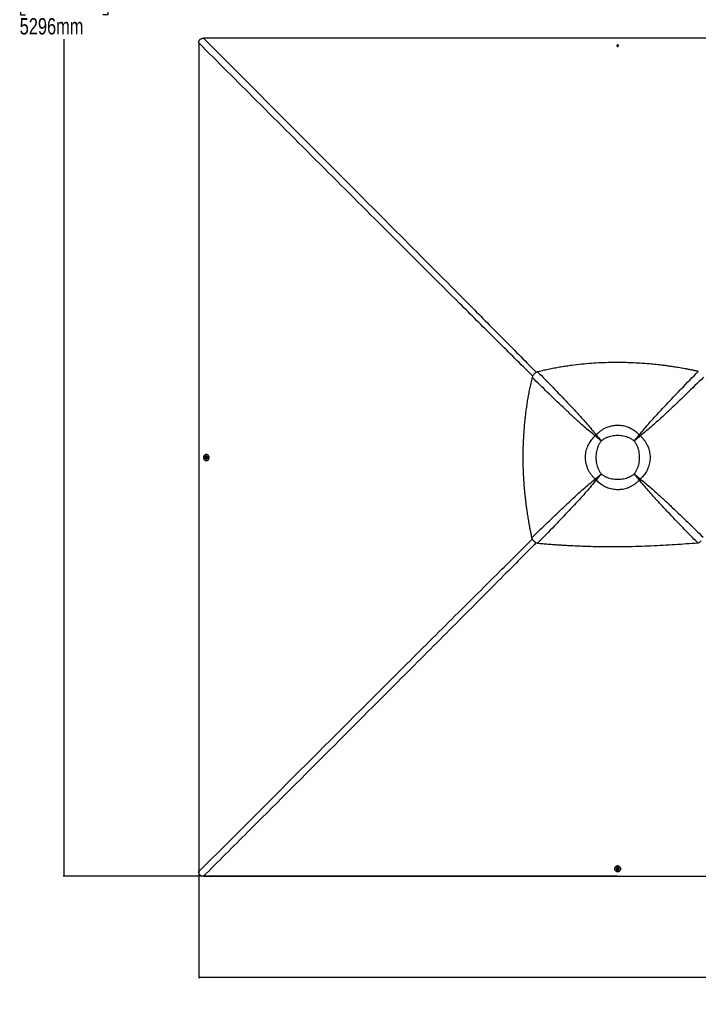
# Model space of a CAD drawing. Header units: millimetres. Extents: x 20 to 22981, y 40 to 19992.
# Tile 63 of 158: x 386 to 4544, y 8615 to 14651. Entities that reach past the tile are written whole.
import ezdxf

# ---------------------------------------------------------------- set-up
doc = ezdxf.new("R2010")
doc.units = ezdxf.units.MM
doc.header["$LTSCALE"] = 2
doc.layers.add('COMPONENT_GEOMETRY', color=7, linetype='Continuous')
doc.styles.add('SLDTEXTSTYLE0', font='TXT', dxfattribs={"width": 0.75})
doc.dimstyles.new('SLDDIMSTYLE0', dxfattribs={"dimtxt": 100, "dimasz": 6.604, "dimexe": 0, "dimexo": 0.0625, "dimgap": 25, "dimtad": 0, "dimtih": 1, "dimtoh": 1, "dimdec": 0, "dimrnd": 1e-09, "dimzin": 12, "dimdsep": 46, "dimtxsty": 'SLDTEXTSTYLE0', "dimsah": 1, "dimcen": 0.09, "dimadec": 0, "dimazin": 3, "dimtfac": 1, "dimtdec": 0, "dimtofl": 0, "dimtmove": 0, "dimatfit": 3, "dimfxl": 1, "dimfrac": 2, "dimtolj": 1, "dimtzin": 12, "dimarcsym": 0})

# ---------------------------------------------------------------- blocks, each defined once
blk = doc.blocks.new('_D_1')
at = {"layer": 'COMPONENT_GEOMETRY', "color": 7}
for p, q in [((4049.4, 19991.6), (652.3, 19991.6)), ((658.7, 19991.6), (658.7, 14860)), ((421.7, 14839.7), (391.2, 14839.7)), ((391.2, 14839.7), (391.2, 14680.9)), ((895.7, 14839.7), (926.2, 14839.7)), ((926.2, 14839.7), (926.2, 14680.9)), ((391.2, 14680.9), (421.7, 14680.9)), ((926.2, 14680.9), (895.7, 14680.9)), ((658.7, 9399.7), (658.7, 14531.3)), ((4049.4, 9399.7), (652.3, 9399.7))]:
    blk.add_line(p, q, dxfattribs=at)
for points in [[(658.7, 19991.6), (657.7, 19985), (659.7, 19985)], [(658.7, 9399.7), (659.7, 9406.3), (657.7, 9406.3)]]:
    blk.add_solid(points, dxfattribs=at)
at = {"layer": 'COMPONENT_GEOMETRY', "color": 7, "char_height": 100, "attachment_point": 1, "style": 'SLDTEXTSTYLE0'}
for s, insert in [('17\'4.50"', (421.7, 14809.8)), ('5296mm', (385.9, 14660.2))]:
    blk.add_mtext(s, dxfattribs=dict(at, insert=insert))
blk = doc.blocks.new('_D_2')
at = {"layer": 'COMPONENT_GEOMETRY', "color": 7}
for p, q in [((1483.4, 11965.7), (1483.4, 8775.3)), ((12075.2, 11965.7), (12075.2, 8775.3)), ((6542.3, 8925.7), (6511.8, 8925.7)), ((6511.8, 8925.7), (6511.8, 8767)), ((7016.3, 8925.7), (7046.8, 8925.7)), ((7046.8, 8925.7), (7046.8, 8767)), ((1483.4, 8781.7), (6459.3, 8781.7)), ((6511.8, 8767), (6542.3, 8767)), ((7046.8, 8767), (7016.3, 8767)), ((12075.2, 8781.7), (7099.3, 8781.7))]:
    blk.add_line(p, q, dxfattribs=at)
for points in [[(1483.4, 8781.7), (1490, 8780.7), (1490, 8782.7)], [(12075.2, 8781.7), (12068.6, 8782.7), (12068.6, 8780.7)]]:
    blk.add_solid(points, dxfattribs=at)
at = {"layer": 'COMPONENT_GEOMETRY', "color": 7, "char_height": 100, "attachment_point": 1, "style": 'SLDTEXTSTYLE0'}
for s, insert in [('17\'4.50"', (6542.3, 8895.9)), ('5296mm', (6506.5, 8746.3))]:
    blk.add_mtext(s, dxfattribs=dict(at, insert=insert))

msp = doc.modelspace()

# ---------------------------------------------------------------- linework, layer by layer
at = {"color": 7, "linetype": 'Continuous', "lineweight": 25}
for p, q in [((4046.72, 14491.04), (4048.69, 14493.54)), ((4048.2, 14488.29), (4046.72, 14491.04)), ((4047.2, 14490.16), (4047.7, 14490.79)), ((4047.7, 14490.79), (4048.69, 14492.04)), ((4051.66, 14488.05), (4048.2, 14488.29)), ((4048.69, 14493.54), (4052.14, 14493.29)), ((4048.69, 14492.04), (4048.69, 14493.54)), ((4048.69, 14492.04), (4050.41, 14491.92)), ((4050.41, 14491.92), (4052.14, 14491.8)), ((4053.63, 14490.55), (4051.66, 14488.05)), ((4052.14, 14493.29), (4053.63, 14490.55)), ((4052.14, 14491.8), (4052.14, 14493.29)), ((4052.14, 14491.8), (4052.88, 14490.42)), ((4052.88, 14490.42), (4053.14, 14489.93)), ((3539.12, 12479.16), (3539.23, 12479.27)), ((3914.16, 12098.91), (3913.02, 12099.82)), ((3919.15, 12103.89), (3918.24, 12105.03)), ((3922.13, 12092.53), (3922.13, 12092.53)), ((3925.53, 12095.93), (3925.53, 12095.93)), ((4182.54, 12103.88), (4183.45, 12105.01)), ((4187.52, 12098.9), (4188.66, 12099.81)), ((3949.56, 12068.49), (3949.56, 12068.49)), ((4152.14, 12068.49), (4152.14, 12068.49)), ((1523.16, 11965.05), (1523.41, 11968.5)), ((1525.66, 11963.08), (1523.16, 11965.05)), ((1524.65, 11965.04), (1523.16, 11965.05)), ((1523.41, 11968.5), (1526.16, 11969.98)), ((1524.9, 11968.5), (1523.41, 11968.5)), ((1524.65, 11965.04), (1524.77, 11966.77)), ((1525.9, 11964.06), (1524.65, 11965.04)), ((1524.77, 11966.77), (1524.9, 11968.5)), ((1524.9, 11968.5), (1526.27, 11969.24)), ((1528.41, 11964.56), (1525.66, 11963.08)), ((1526.54, 11963.55), (1525.9, 11964.06)), ((1526.16, 11969.98), (1528.66, 11968.01)), ((1526.27, 11969.24), (1526.77, 11969.5)), ((1528.15, 11957.02), (1528.51, 11957.02)), ((1528.56, 11976.02), (1528.2, 11976.02)), ((1528.66, 11968.01), (1528.41, 11964.56)), ((1530.25, 11985.32), (1528.58, 11985.32)), ((1528.49, 11947.72), (1530.16, 11947.72)), ((3914.15, 11835.49), (3913.01, 11834.58)), ((3919.14, 11830.5), (3918.23, 11829.36)), ((3949.56, 11865.92), (3949.56, 11865.92)), ((4152.14, 11865.92), (4152.14, 11865.92)), ((4176.18, 11838.48), (4176.18, 11838.48)), ((4179.58, 11841.88), (4179.58, 11841.88)), ((4182.56, 11830.51), (4183.47, 11829.38)), ((4187.54, 11835.5), (4188.68, 11834.59)), ((4031.37, 9446.51), (4031.37, 9444.84)), ((4040.67, 9444.86), (4040.67, 9444.5)), ((4046.73, 9442.51), (4048.7, 9445.01)), ((4048.21, 9439.76), (4046.73, 9442.51)), ((4047.46, 9442.62), (4047.2, 9443.11)), ((4048.2, 9441.25), (4047.46, 9442.62)), ((4048.2, 9441.25), (4048.21, 9439.76)), ((4049.93, 9441.12), (4048.2, 9441.25)), ((4051.66, 9439.51), (4048.21, 9439.76)), ((4048.7, 9445.01), (4052.15, 9444.76)), ((4051.65, 9441), (4049.93, 9441.12)), ((4052.64, 9442.25), (4051.65, 9441)), ((4051.65, 9441), (4051.66, 9439.51)), ((4053.63, 9442.01), (4051.66, 9439.51)), ((4052.15, 9444.76), (4053.63, 9442.01)), ((4053.15, 9442.9), (4052.64, 9442.25)), ((4059.67, 9444.55), (4059.67, 9444.91)), ((4068.97, 9444.93), (4068.97, 9446.61))]:
    msp.add_line(p, q, dxfattribs=at)
at = {"color": 8, "linetype": 'Continuous', "lineweight": 25}
for p, q in [((3922.13, 12092.53), (3914.43, 12099.18)), ((3918.9, 12103.64), (3925.53, 12095.93)), ((4176.17, 12095.92), (4182.82, 12103.6)), ((4187.23, 12099.19), (4179.57, 12092.52)), ((3914.43, 11835.21), (3922.12, 11841.87)), ((3925.52, 11838.47), (3918.86, 11830.78)), ((4182.83, 11830.79), (4176.18, 11838.48)), ((4179.58, 11841.88), (4187.25, 11835.21))]:
    msp.add_line(p, q, dxfattribs=at)
at = {"color": 7, "linetype": 'Continuous', "lineweight": 25, "flags": 128}
for points in [[(1483.27, 14508.17), (1483.3, 13878.82), (1483.33, 13249.46), (1483.35, 12608.87), (1483.35, 11968.27)], [(4051.92, 14536.84), (3411.32, 14536.84), (2770.72, 14536.86), (2141.36, 14536.89), (1512, 14536.92)], [(4050.56, 14494.95), (4048.72, 14494.76), (4047.1, 14493.97), (4045.95, 14492.7), (4045.44, 14491.13), (4045.65, 14489.52), (4046.55, 14488.1), (4048.01, 14487.09), (4049.79, 14486.64), (4051.63, 14486.83), (4053.25, 14487.62), (4054.4, 14488.89), (4054.91, 14490.45), (4054.69, 14492.07), (4053.79, 14493.49), (4052.34, 14494.5), (4050.56, 14494.95)], [(6535.83, 14536.92), (5962.48, 14536.89), (5333.11, 14536.86), (4692.52, 14536.84), (4051.92, 14536.84)], [(4053.1, 14489.87), (4053.02, 14490.1), (4052.88, 14490.42)], [(1483.35, 11968.27), (1483.35, 11327.67), (1483.33, 10687.07), (1483.3, 10057.72), (1483.27, 9428.37)], [(1524.63, 11984.79), (1521.57, 11983.57), (1518.79, 11981.69), (1516.37, 11979.23), (1514.43, 11976.29), (1513.02, 11972.96), (1512.21, 11969.4), (1512.03, 11965.72), (1512.49, 11962.07), (1513.56, 11958.59), (1515.2, 11955.42), (1517.36, 11952.67), (1519.95, 11950.46), (1522.87, 11948.86), (1526, 11947.94), (1529.24, 11947.74), (1532.44, 11948.26), (1535.5, 11949.48), (1538.29, 11951.35), (1540.7, 11953.81), (1542.65, 11956.76), (1544.05, 11960.08), (1544.86, 11963.65), (1545.04, 11967.33), (1544.59, 11970.98), (1543.52, 11974.46), (1541.87, 11977.63), (1539.71, 11980.38), (1537.12, 11982.59), (1534.21, 11984.19), (1531.07, 11985.1), (1527.84, 11985.31), (1524.63, 11984.79)], [(1520.45, 11962.91), (1520.71, 11962.26), (1522, 11960.13), (1523.74, 11958.47), (1525.81, 11957.41), (1528.06, 11957.02), (1530.32, 11957.34), (1532.41, 11958.35), (1534.2, 11959.95), (1535.53, 11962.05), (1536.32, 11964.47), (1536.51, 11967.05), (1536.07, 11969.59), (1535.06, 11971.9), (1533.53, 11973.82), (1531.6, 11975.19), (1529.42, 11975.92), (1527.15, 11975.95), (1524.95, 11975.28), (1522.99, 11973.97), (1521.42, 11972.1), (1520.47, 11970.18)], [(1521.75, 11966.91), (1521.94, 11965.07), (1522.73, 11963.45), (1524, 11962.3), (1525.57, 11961.8), (1527.19, 11962.01), (1528.61, 11962.91), (1529.62, 11964.36), (1530.07, 11966.15), (1529.88, 11967.99), (1529.09, 11969.61), (1527.82, 11970.76), (1526.25, 11971.26), (1524.63, 11971.05), (1523.21, 11970.15), (1522.2, 11968.7), (1521.75, 11966.91)], [(1526.83, 11969.45), (1526.59, 11969.38), (1526.27, 11969.24)], [(1528.51, 11957.02), (1530.68, 11957.34), (1532.78, 11958.34), (1534.56, 11959.95), (1535.9, 11962.05), (1536.68, 11964.47), (1536.87, 11967.05), (1536.44, 11969.59), (1535.42, 11971.9), (1533.89, 11973.82), (1531.96, 11975.19), (1529.78, 11975.92), (1528.56, 11976.02)], [(1530.16, 11947.72), (1530.91, 11947.74), (1534.11, 11948.26), (1537.17, 11949.48), (1539.96, 11951.35), (1542.37, 11953.81), (1544.32, 11956.76), (1545.72, 11960.08), (1546.53, 11963.65), (1546.71, 11967.33), (1546.26, 11970.98), (1545.19, 11974.45), (1543.54, 11977.63), (1541.38, 11980.37), (1538.79, 11982.59), (1535.88, 11984.18), (1532.74, 11985.1), (1530.25, 11985.32)], [(4068.97, 9446.61), (4068.95, 9447.26), (4068.44, 9450.46), (4067.22, 9453.52), (4065.35, 9456.31), (4062.9, 9458.72), (4059.95, 9460.67), (4056.63, 9462.07), (4053.06, 9462.88), (4049.38, 9463.06), (4045.73, 9462.61), (4042.25, 9461.54), (4039.08, 9459.89), (4036.33, 9457.73), (4034.11, 9455.15), (4032.51, 9452.23), (4031.59, 9449.09), (4031.37, 9446.51)], [(4031.9, 9440.98), (4033.12, 9437.93), (4034.99, 9435.14), (4037.44, 9432.72), (4040.39, 9430.78), (4043.71, 9429.37), (4047.28, 9428.57), (4050.96, 9428.38), (4054.6, 9428.84), (4058.08, 9429.91), (4061.26, 9431.55), (4064.01, 9433.71), (4066.22, 9436.3), (4067.83, 9439.22), (4068.75, 9442.35), (4068.95, 9445.59), (4068.44, 9448.79), (4067.23, 9451.85), (4065.35, 9454.64), (4062.9, 9457.05), (4059.96, 9459), (4056.64, 9460.4), (4053.07, 9461.21), (4049.39, 9461.39), (4045.74, 9460.94), (4042.26, 9459.87), (4039.08, 9458.22), (4036.34, 9456.06), (4034.12, 9453.48), (4032.52, 9450.56), (4031.6, 9447.42), (4031.39, 9444.19), (4031.9, 9440.98)], [(4059.67, 9444.91), (4059.35, 9447.03), (4058.36, 9449.13), (4056.75, 9450.91), (4054.66, 9452.25), (4052.23, 9453.04), (4049.66, 9453.22), (4047.11, 9452.79), (4044.8, 9451.77), (4042.89, 9450.24), (4041.51, 9448.31), (4040.78, 9446.13), (4040.67, 9444.86)], [(4053.83, 9436.82), (4054.42, 9437.06), (4056.56, 9438.35), (4058.22, 9440.09), (4059.28, 9442.17), (4059.67, 9444.41), (4059.35, 9446.67), (4058.36, 9448.77), (4056.75, 9450.55), (4054.66, 9451.88), (4052.23, 9452.67), (4049.66, 9452.86), (4047.12, 9452.43), (4044.8, 9451.41), (4042.89, 9449.88), (4041.51, 9447.95), (4040.78, 9445.77), (4040.74, 9443.5), (4041.41, 9441.3), (4042.72, 9439.34), (4044.59, 9437.77), (4046.56, 9436.8)], [(4049.79, 9438.1), (4051.63, 9438.29), (4053.25, 9439.08), (4054.4, 9440.36), (4054.91, 9441.92), (4054.7, 9443.54), (4053.8, 9444.96), (4052.35, 9445.97), (4050.57, 9446.42), (4048.73, 9446.23), (4047.11, 9445.44), (4045.95, 9444.17), (4045.44, 9442.6), (4045.65, 9440.98), (4046.55, 9439.56), (4048.01, 9438.55), (4049.79, 9438.1)], [(4047.25, 9443.17), (4047.32, 9442.94), (4047.46, 9442.62)], [(1512.02, 9399.62), (2141.37, 9399.66), (2770.72, 9399.68), (3411.32, 9399.7), (4051.92, 9399.71)], [(4051.92, 9399.71), (4692.52, 9399.7), (5333.11, 9399.68), (5962.47, 9399.66), (6591.82, 9399.62)]]:
    msp.add_lwpolyline(points, dxfattribs=at)
at = {"color": 7, "linetype": 'Continuous', "lineweight": 25}
for centre, radius, start, end in [((4050.16, 14486.23), 10.63, 85.897209, 110.616729), ((4049.65, 14489.24), 2.49, 141.546356, 162.210173), ((4050.13, 14488.77), 3.16, 84.900197, 140.208639), ((4050.27, 14488.9), 3.02, 30.21712, 87.297031), ((4050.16, 14486.23), 10.63, 69.101517, 85.897209), ((4094.97, 11922.95), 253.75, 134.145625, 135.810075), ((4088.2, 11929.73), 242.71, 134.145625, 135.810075), ((4040.84, 11977.22), 165.49, 134.168268, 135.832542), ((4040.79, 11977.18), 165.49, 134.145625, 135.810075), ((4060.82, 11977.17), 165.55, 44.168895, 45.831105), ((4013.36, 11929.71), 242.81, 44.168895, 45.831105), ((4006.58, 11922.93), 253.85, 44.168895, 45.831105), ((1530.45, 11966.52), 10.63, 175.891314, 199.85526), ((1530.45, 11966.52), 10.63, 159.861386, 175.891314), ((1527.92, 11966.49), 3.16, 174.903399, 230.265117), ((1527.79, 11966.63), 3.02, 120.162125, 177.277605), ((1527.45, 11966.01), 2.5, 231.58858, 252.384701), ((4094.96, 12011.31), 253.65, 224.166692, 225.833308), ((4088.18, 12004.54), 242.62, 224.166692, 225.833308), ((4040.78, 11957.13), 165.42, 224.166692, 225.833308), ((4060.87, 11957.19), 165.49, 314.167458, 315.831732), ((4060.83, 11957.14), 165.49, 314.189925, 315.854375), ((4013.37, 12004.55), 242.71, 314.189925, 315.854375), ((4006.59, 12011.32), 253.75, 314.189925, 315.854375), ((4050.17, 9446.8), 10.63, 250.14474, 265.89078), ((4050.07, 9444.14), 3.02, 210.104404, 267.289948), ((4050.17, 9446.8), 10.63, 265.89078, 290.138614), ((4050.21, 9444.28), 3.16, 264.918237, 320.225388), ((4050.68, 9443.81), 2.5, 321.532823, 342.582935)]:
    msp.add_arc(centre, radius, start, end, dxfattribs=at)
for points, knots in [([(1483.27, 14508.17), (1483.32, 14509.89), (1483.42, 14513.32), (1484.31, 14518.12), (1485.78, 14522.45), (1487.81, 14526.25), (1490.55, 14529.59), (1494.68, 14533), (1500.05, 14535.42), (1506.24, 14536.74), (1510.08, 14536.86), (1512, 14536.92)], [0, 0, 0, 0, 0.1112531, 0.2223537, 0.3145661, 0.4066477, 0.4996092, 0.5925693, 0.7513863, 0.8755663, 1, 1, 1, 1]), ([(4544.42, 12494.97), (4542.27, 12495.42), (4537.56, 12496.41), (4529.85, 12498.01), (4520.91, 12499.84), (4511.39, 12501.75), (4502.22, 12503.56), (4493.97, 12505.16), (4486.99, 12506.49), (4480.93, 12507.64), (4475.65, 12508.62), (4466.73, 12510.27), (4454.56, 12512.46), (4438.51, 12515.25), (4422.71, 12517.89), (4406.8, 12520.45), (4387.81, 12523.38), (4365.91, 12526.57), (4341.2, 12529.91), (4311.64, 12533.6), (4277.28, 12537.41), (4238.22, 12541.07), (4196.25, 12544.3), (4151.21, 12546.89), (4102.94, 12548.63), (4055.43, 12549.31), (4004.15, 12548.95), (3948.85, 12547.22), (3889.23, 12543.7), (3829.09, 12538.45), (3778, 12532.5), (3735.84, 12526.62), (3702.68, 12521.44), (3668.72, 12515.58), (3633.74, 12508.9), (3597.32, 12501.32), (3572.62, 12495.57), (3559.93, 12492.61)], [0, 0, 0, 0, 0.0066311, 0.0145572, 0.0237908, 0.0342333, 0.0438975, 0.0520343, 0.0596436, 0.0653695, 0.0706973, 0.0758489, 0.0927927, 0.108069, 0.1250911, 0.1412089, 0.1567762, 0.1831699, 0.208079, 0.2321399, 0.2731666, 0.3125487, 0.3506768, 0.4003262, 0.4488408, 0.4965961, 0.5438675, 0.6037328, 0.6637148, 0.7243033, 0.7860831, 0.8191459, 0.8529282, 0.8875307, 0.9233335, 0.960579, 1, 1, 1, 1]), ([(4183.45, 12105.01), (4193.29, 12117.48), (4212.96, 12142.41), (4244.14, 12178.32), (4275.88, 12213.82), (4318.95, 12260.63), (4373.59, 12318.55), (4452.34, 12400.56), (4509.52, 12459.19), (4544.42, 12494.97)], [0, 0, 0, 0, 0.0895505, 0.1791159, 0.2688698, 0.3586256, 0.5384695, 0.7183323, 1, 1, 1, 1]), ([(3525.77, 12458.45), (3522.94, 12446.32), (3517.43, 12422.7), (3510.14, 12387.85), (3503.67, 12354.34), (3497.96, 12321.79), (3492.9, 12290.01), (3488.42, 12258.79), (3484.47, 12228.03), (3479.8, 12186.73), (3475.1, 12134.89), (3471.28, 12072.39), (3469.53, 12017.56), (3469.12, 11970.16), (3469.5, 11929.98), (3470.63, 11889.33), (3472.53, 11848), (3475.26, 11805.75), (3478.29, 11769.39), (3481.27, 11739.05), (3483.89, 11714.85), (3486.86, 11689.9), (3490.23, 11663.98), (3493.45, 11641.14), (3496.4, 11621.48), (3498.96, 11605.18), (3501.76, 11588.05), (3504.13, 11574.12), (3506.01, 11563.47), (3507.27, 11556.37), (3508.63, 11548.86), (3510.11, 11540.88), (3511.53, 11533.31), (3512.97, 11525.75), (3514.5, 11517.84), (3516.33, 11508.5), (3518.31, 11498.64), (3520.22, 11489.25), (3521.9, 11481.16), (3522.94, 11476.22), (3523.41, 11473.98)], [0, 0, 0, 0, 0.0376744, 0.0733454, 0.1076573, 0.1408366, 0.173241, 0.2049401, 0.2361659, 0.266948, 0.3305396, 0.3934096, 0.4561274, 0.4962194, 0.5366209, 0.577492, 0.6190796, 0.6616072, 0.7054231, 0.7292998, 0.7537277, 0.7789877, 0.8052209, 0.8327103, 0.8486975, 0.865302, 0.8825876, 0.9011495, 0.9080222, 0.915265, 0.9229518, 0.9310783, 0.93979, 0.9462363, 0.9543523, 0.9641226, 0.9750181, 0.9847567, 0.9930794, 1, 1, 1, 1]), ([(3539.12, 12479.16), (3537.69, 12477.63), (3534.81, 12474.55), (3529.98, 12467.79), (3527.44, 12462.16), (3525.77, 12458.45)], [0, 0, 0, 0, 0.253108, 0.5086806, 1, 1, 1, 1]), ([(3913.02, 12099.82), (3901.52, 12108.87), (3878.52, 12126.97), (3845.33, 12155.56), (3807.16, 12189.62), (3764.04, 12229.26), (3699.97, 12289.62), (3620.51, 12365.97), (3557.35, 12427.62), (3525.77, 12458.45)], [0, 0, 0, 0, 0.0830755, 0.1661799, 0.2492822, 0.3742524, 0.4992252, 0.7496044, 1, 1, 1, 1]), ([(3559.93, 12492.61), (3558.04, 12491.81), (3554.31, 12490.25), (3548.95, 12487.17), (3543.84, 12483.59), (3540.76, 12480.71), (3539.23, 12479.27)], [0, 0, 0, 0, 0.24854799, 0.49102033, 0.74673687, 1, 1, 1, 1]), ([(3559.93, 12492.61), (3590.66, 12461.07), (3652.12, 12398), (3728.27, 12318.61), (3788.53, 12254.56), (3828.18, 12211.35), (3862.3, 12173.06), (3891, 12139.71), (3909.16, 12116.59), (3918.24, 12105.03)], [0, 0, 0, 0, 0.2498248, 0.4996602, 0.6246523, 0.7496417, 0.8331029, 0.916566, 1, 1, 1, 1]), ([(4576.52, 12458.73), (4541.44, 12424.51), (4483.56, 12368.07), (4402.35, 12290.09), (4344.53, 12235.55), (4297.77, 12192.5), (4262.22, 12160.71), (4226.21, 12129.43), (4201.18, 12109.68), (4188.66, 12099.81)], [0, 0, 0, 0, 0.277695, 0.4581314, 0.6385805, 0.7288749, 0.8191674, 0.9095913, 1, 1, 1, 1]), ([(3918.24, 12105.03), (3922.02, 12109.01), (3929.62, 12117.01), (3942.38, 12127.83), (3956.17, 12137.65), (3968.72, 12144.89), (3980.94, 12150.77), (3992.67, 12155.48), (4006.49, 12159.75), (4020.8, 12162.89), (4035.65, 12164.85), (4051.22, 12165.54), (4067.42, 12164.77), (4084.06, 12162.37), (4100.64, 12158.31), (4113.34, 12153.82), (4125.15, 12148.75), (4136.09, 12143.24), (4149.34, 12135.07), (4161.98, 12125.66), (4173.45, 12115.62), (4180.28, 12108.39), (4183.45, 12105.01)], [0, 0, 0, 0, 0.0549654, 0.1103338, 0.1670488, 0.2242641, 0.2550707, 0.3026498, 0.3505537, 0.399494, 0.4487973, 0.4999722, 0.5549529, 0.610451, 0.6676055, 0.7253351, 0.7448706, 0.7960986, 0.8477126, 0.900497, 0.9536637, 1, 1, 1, 1]), ([(3913.01, 11834.58), (3909.02, 11838.36), (3901.02, 11845.96), (3890.21, 11858.71), (3880.38, 11872.5), (3873.14, 11885.06), (3867.25, 11897.28), (3862.54, 11909.02), (3858.27, 11922.84), (3855.13, 11937.15), (3853.17, 11952), (3852.48, 11967.57), (3853.25, 11983.77), (3855.65, 12000.41), (3859.71, 12017), (3864.2, 12029.7), (3869.27, 12041.5), (3874.78, 12052.44), (3882.95, 12065.69), (3892.36, 12078.33), (3902.4, 12089.81), (3909.65, 12096.64), (3913.02, 12099.82)], [0, 0, 0, 0, 0.0549576, 0.1103181, 0.1670249, 0.2242321, 0.2551085, 0.3026777, 0.3505716, 0.3995016, 0.4487947, 0.4999722, 0.5549451, 0.6104354, 0.6675819, 0.7253037, 0.7448328, 0.7960513, 0.8476559, 0.9004307, 0.9535877, 1, 1, 1, 1]), ([(3949.56, 12068.49), (3945.35, 12072.06), (3936.97, 12079.16), (3924.67, 12089.71), (3916.9, 12096.46), (3913.03, 12099.82)], [0, 0, 0, 0, 0.3362877, 0.6695345, 1, 1, 1, 1]), ([(3949.56, 12068.49), (3945.48, 12071.95), (3937.36, 12078.85), (3925.45, 12089.1), (3917.92, 12095.64), (3914.17, 12098.9)], [0, 0, 0, 0, 0.3362888, 0.6695357, 1, 1, 1, 1]), ([(3918.24, 12105.03), (3921.6, 12101.16), (3928.34, 12093.39), (3938.9, 12081.09), (3946, 12072.7), (3949.56, 12068.49)], [0, 0, 0, 0, 0.3304598, 0.6637068, 1, 1, 1, 1]), ([(3919.15, 12103.89), (3922.41, 12100.14), (3928.96, 12092.61), (3939.21, 12080.7), (3946.1, 12072.57), (3949.56, 12068.49)], [0, 0, 0, 0, 0.33045866, 0.66370572, 1, 1, 1, 1]), ([(4152.14, 12068.49), (4147.28, 12072), (4137.54, 12079.02), (4121.42, 12087.15), (4104.53, 12093.53), (4086.96, 12097.97), (4068.99, 12100.62), (4050.84, 12101.49), (4032.7, 12100.61), (4014.73, 12097.97), (3997.17, 12093.53), (3980.27, 12087.15), (3964.16, 12079.02), (3954.42, 12072), (3949.56, 12068.49)], [0, 0, 0, 0, 0.08285149, 0.16604664, 0.24897917, 0.33257125, 0.41640062, 0.50003657, 0.58366908, 0.66749499, 0.75108371, 0.83399536, 0.91716933, 1, 1, 1, 1]), ([(4152.14, 12068.49), (4155.7, 12072.7), (4162.8, 12081.08), (4173.35, 12093.38), (4180.1, 12101.15), (4183.45, 12105.01)], [0, 0, 0, 0, 0.33629168, 0.6695387, 1, 1, 1, 1]), ([(4152.14, 12068.49), (4155.6, 12072.57), (4162.49, 12080.69), (4172.74, 12092.6), (4179.28, 12100.13), (4182.54, 12103.88)], [0, 0, 0, 0, 0.3362927, 0.6695399, 1, 1, 1, 1]), ([(4188.66, 12099.81), (4184.79, 12096.45), (4177.02, 12089.7), (4164.73, 12079.15), (4156.35, 12072.06), (4152.14, 12068.49)], [0, 0, 0, 0, 0.3304613, 0.6637083, 1, 1, 1, 1]), ([(4187.52, 12098.9), (4183.78, 12095.64), (4176.25, 12089.09), (4164.34, 12078.84), (4156.22, 12071.95), (4152.14, 12068.49)], [0, 0, 0, 0, 0.3304601, 0.6637073, 1, 1, 1, 1]), ([(4188.66, 12099.81), (4192.65, 12096.02), (4200.65, 12088.42), (4211.47, 12075.67), (4221.29, 12061.88), (4228.53, 12049.32), (4234.42, 12037.1), (4239.13, 12025.37), (4243.4, 12011.55), (4246.54, 11997.24), (4248.5, 11982.39), (4249.19, 11966.81), (4248.41, 11950.61), (4246.02, 11933.98), (4241.96, 11917.39), (4237.47, 11904.69), (4232.4, 11892.89), (4226.89, 11881.95), (4218.72, 11868.7), (4209.32, 11856.05), (4199.28, 11844.59), (4192.04, 11837.77), (4188.68, 11834.59)], [0, 0, 0, 0, 0.0549654, 0.1103337, 0.1670482, 0.224263, 0.2551231, 0.3027014, 0.3506043, 0.3995436, 0.4488461, 0.5000386, 0.5550193, 0.6105173, 0.6676717, 0.7254012, 0.744923, 0.7961467, 0.8477565, 0.9005364, 0.9536985, 1, 1, 1, 1]), ([(3949.56, 12068.49), (3946.06, 12063.63), (3939.03, 12053.89), (3930.91, 12037.77), (3924.53, 12020.87), (3920.09, 12003.3), (3917.45, 11985.34), (3916.58, 11967.2), (3917.45, 11949.06), (3920.1, 11931.09), (3924.53, 11913.52), (3930.91, 11896.63), (3939.04, 11880.51), (3946.06, 11870.78), (3949.56, 11865.92)], [0, 0, 0, 0, 0.0828585, 0.1660608, 0.2490005, 0.3325855, 0.4164077, 0.5000366, 0.5836621, 0.6674807, 0.7510624, 0.8339812, 0.9171624, 1, 1, 1, 1]), ([(4152.14, 11865.92), (4155.64, 11870.78), (4162.67, 11880.51), (4170.8, 11896.62), (4177.18, 11913.52), (4181.61, 11931.09), (4184.26, 11949.05), (4185.14, 11967.2), (4184.26, 11985.34), (4181.62, 12003.31), (4177.18, 12020.88), (4170.8, 12037.78), (4162.67, 12053.89), (4155.64, 12063.63), (4152.14, 12068.49)], [0, 0, 0, 0, 0.0828307, 0.1660046, 0.2489163, 0.332505, 0.4163309, 0.4999634, 0.5835994, 0.6674288, 0.7510208, 0.8339534, 0.9171485, 1, 1, 1, 1]), ([(3523.41, 11473.98), (3559.44, 11509.12), (3618.17, 11566.41), (3700.16, 11645.11), (3757.75, 11699.43), (3804.33, 11742.29), (3839.74, 11773.94), (3875.61, 11805.08), (3900.55, 11824.75), (3913.01, 11834.58)], [0, 0, 0, 0, 0.2839175, 0.4627989, 0.6416931, 0.7312098, 0.8207246, 0.9103698, 1, 1, 1, 1]), ([(3913.01, 11834.58), (3916.88, 11837.94), (3924.66, 11844.69), (3936.96, 11855.25), (3945.35, 11862.35), (3949.56, 11865.92)], [0, 0, 0, 0, 0.3304639, 0.6637107, 1, 1, 1, 1]), ([(3914.15, 11835.49), (3917.9, 11838.75), (3925.43, 11845.3), (3937.35, 11855.56), (3945.48, 11862.45), (3949.56, 11865.92)], [0, 0, 0, 0, 0.3304628, 0.6637096, 1, 1, 1, 1]), ([(3949.56, 11865.92), (3946, 11861.7), (3938.9, 11853.31), (3928.34, 11841.01), (3921.59, 11833.23), (3918.23, 11829.36)], [0, 0, 0, 0, 0.33628928, 0.66953603, 1, 1, 1, 1]), ([(3949.56, 11865.92), (3946.1, 11861.83), (3939.2, 11853.7), (3928.95, 11841.79), (3922.4, 11834.25), (3919.14, 11830.5)], [0, 0, 0, 0, 0.33629034, 0.66953719, 1, 1, 1, 1]), ([(3949.56, 11865.92), (3954.42, 11862.41), (3964.16, 11855.39), (3980.28, 11847.26), (3997.17, 11840.88), (4014.74, 11836.45), (4032.7, 11833.8), (4050.84, 11832.93), (4068.99, 11833.8), (4086.95, 11836.44), (4104.52, 11840.88), (4121.42, 11847.26), (4137.54, 11855.39), (4147.28, 11862.41), (4152.14, 11865.92)], [0, 0, 0, 0, 0.0828376, 0.1660188, 0.2489376, 0.3325193, 0.4163379, 0.4999634, 0.5835923, 0.6674145, 0.7509995, 0.8339392, 0.9171415, 1, 1, 1, 1]), ([(4152.14, 11865.92), (4156.35, 11862.35), (4164.74, 11855.25), (4177.03, 11844.7), (4184.81, 11837.95), (4188.68, 11834.59)], [0, 0, 0, 0, 0.3362932, 0.6695402, 1, 1, 1, 1]), ([(4183.46, 11829.38), (4180.1, 11833.25), (4173.36, 11841.02), (4162.8, 11853.32), (4155.71, 11861.7), (4152.14, 11865.92)], [0, 0, 0, 0, 0.3304655, 0.6637123, 1, 1, 1, 1]), ([(4182.55, 11830.52), (4179.29, 11834.27), (4172.74, 11841.8), (4162.5, 11853.71), (4155.6, 11861.84), (4152.14, 11865.92)], [0, 0, 0, 0, 0.3304643, 0.6637113, 1, 1, 1, 1]), ([(4152.14, 11865.92), (4156.22, 11862.45), (4164.35, 11855.56), (4176.26, 11845.31), (4183.79, 11838.76), (4187.54, 11835.5)], [0, 0, 0, 0, 0.3362943, 0.6695413, 1, 1, 1, 1]), ([(4188.68, 11834.59), (4200.14, 11825.59), (4223.07, 11807.58), (4256.16, 11779.13), (4294.23, 11745.23), (4337.22, 11705.8), (4401.1, 11645.73), (4480.32, 11569.75), (4543.3, 11508.4), (4574.78, 11477.72)], [0, 0, 0, 0, 0.0830759, 0.1661805, 0.249283, 0.3742529, 0.4992254, 0.7496044, 1, 1, 1, 1]), ([(3918.23, 11829.36), (3908.44, 11816.95), (3888.85, 11792.11), (3857.81, 11756.34), (3826.21, 11720.98), (3783.32, 11674.36), (3728.91, 11616.67), (3650.78, 11535.28), (3594.13, 11477.19), (3559.68, 11441.86)], [0, 0, 0, 0, 0.0897639, 0.1795426, 0.2695103, 0.35948, 0.5397535, 0.7200459, 1, 1, 1, 1]), ([(4183.47, 11829.38), (4179.68, 11825.39), (4172.09, 11817.39), (4159.33, 11806.57), (4145.55, 11796.74), (4132.98, 11789.5), (4120.76, 11783.6), (4109.01, 11778.89), (4095.2, 11774.62), (4080.89, 11771.48), (4066.04, 11769.53), (4050.46, 11768.84), (4034.26, 11769.61), (4017.62, 11772), (4001.04, 11776.06), (3988.34, 11780.55), (3976.54, 11785.62), (3965.6, 11791.13), (3952.35, 11799.3), (3939.71, 11808.7), (3928.24, 11818.74), (3921.41, 11825.99), (3918.23, 11829.36)], [0, 0, 0, 0, 0.0549575, 0.110318, 0.1670243, 0.224231, 0.2551609, 0.3027292, 0.3506222, 0.3995513, 0.4488435, 0.5000386, 0.5550115, 0.6105017, 0.6676482, 0.7253698, 0.7448852, 0.7960994, 0.8476997, 0.90047, 0.9536225, 1, 1, 1, 1]), ([(4540.66, 11443.6), (4510.03, 11474.98), (4448.75, 11537.76), (4372.84, 11616.77), (4312.78, 11680.53), (4273.25, 11723.54), (4239.23, 11761.66), (4210.63, 11794.86), (4192.52, 11817.87), (4183.47, 11829.38)], [0, 0, 0, 0, 0.2498244, 0.4996596, 0.6246518, 0.7496414, 0.8331026, 0.9165658, 1, 1, 1, 1]), ([(3523.41, 11473.98), (3524.2, 11472.01), (3525.77, 11468.13), (3529, 11462.63), (3532.91, 11457.53), (3537.04, 11453.47), (3540.97, 11450.37), (3544.56, 11448.03), (3550.62, 11444.71), (3555.84, 11443.06), (3559.68, 11441.86)], [0, 0, 0, 0, 0.1264787, 0.2490105, 0.3787287, 0.507737, 0.5912047, 0.6758374, 0.7620547, 1, 1, 1, 1]), ([(3559.68, 11441.86), (3570.39, 11440.91), (3591.09, 11439.09), (3621.28, 11436.65), (3649.89, 11434.47), (3677.34, 11432.52), (3703.92, 11430.77), (3729.76, 11429.2), (3761.75, 11427.4), (3799.64, 11425.54), (3843.28, 11423.77), (3890.43, 11422.28), (3941.13, 11421.19), (3995.4, 11420.65), (4048.57, 11420.72), (4109.54, 11421.46), (4178.1, 11423.18), (4254.04, 11426.15), (4328.29, 11429.95), (4400.82, 11434.31), (4471.41, 11438.96), (4517.82, 11442.07), (4540.66, 11443.6)], [0, 0, 0, 0, 0.032848, 0.0634837, 0.0925205, 0.1204906, 0.147532, 0.1738828, 0.199574, 0.2453768, 0.2897483, 0.3329773, 0.3894376, 0.4446269, 0.4987034, 0.5518212, 0.6308141, 0.7081334, 0.7838893, 0.8578773, 0.9300475, 1, 1, 1, 1]), ([(4540.66, 11443.6), (4542.02, 11443.95), (4544.68, 11444.65), (4548.5, 11446.05), (4552.91, 11448.07), (4557.87, 11451), (4561.15, 11453.97), (4562.81, 11455.47)], [0, 0, 0, 0, 0.16525908, 0.3248597, 0.47949643, 0.73657186, 1, 1, 1, 1]), ([(1512.02, 9399.62), (1510.09, 9399.68), (1506.18, 9399.81), (1501.03, 9400.92), (1496.69, 9402.63), (1493.22, 9404.69), (1490.15, 9407.38), (1486.96, 9411.46), (1484.68, 9416.73), (1483.44, 9422.79), (1483.33, 9426.5), (1483.27, 9428.37)], [0, 0, 0, 0, 0.125074, 0.2528462, 0.338625, 0.426559, 0.5124713, 0.6014208, 0.7600165, 0.8786617, 1, 1, 1, 1])]:
    msp.add_open_spline(points, degree=3, knots=knots, dxfattribs=at)
at = {"color": 8, "linetype": 'Continuous', "lineweight": 25}
for points, knots in [([(3529.71, 12466.27), (3519.26, 12476.59), (3439.22, 12555.58), (3289.96, 12703.73), (3012.61, 12979.82), (2527.75, 13463.78), (1994.96, 13996.41), (1600.68, 14390.74), (1483.27, 14508.17)], [0, 0, 0, 0, 0.0152625, 0.1168166, 0.2183712, 0.4214817, 0.8277205, 1, 1, 1, 1]), ([(1512, 14536.92), (1718.57, 14330.02), (2112.56, 13935.39), (2644.62, 13402.06), (3039.03, 13006.23), (3314.88, 12728.64), (3462.86, 12579.29), (3541.74, 12499.22), (3552, 12488.8)], [0, 0, 0, 0, 0.3033445, 0.5785586, 0.7816784, 0.8832387, 0.9847993, 1, 1, 1, 1]), ([(1483.27, 9428.37), (1690, 9634.94), (2095.21, 10039.83), (2605.37, 10549.28), (3013.88, 10956.56), (3289.72, 11231.25), (3461.1, 11400.65), (3527.2, 11465.97)], [0, 0, 0, 0, 0.3037022, 0.5952803, 0.7492989, 0.9033177, 1, 1, 1, 1]), ([(3551.07, 11445.03), (3485.26, 11378.44), (3315.39, 11206.56), (3040.2, 10930.23), (2517.12, 10405.57), (2007.53, 9895.49), (1602.63, 9490.29), (1512.02, 9399.62)], [0, 0, 0, 0, 0.0973305, 0.2512385, 0.4051468, 0.866887, 1, 1, 1, 1])]:
    msp.add_open_spline(points, degree=3, knots=knots, dxfattribs=at)

# ---------------------------------------------------------------- dimensions: what is measured, and where the dimension line sits
at = {"layer": 'COMPONENT_GEOMETRY', "color": 7}
dim = msp.add_linear_dim(base=(658.67, 9399.71), p1=(4051.92, 19991.58), p2=(4051.92, 9399.71), angle=90, dimstyle='SLDDIMSTYLE0', dxfattribs=at)
dim.commit()
dim.dimension.update_dxf_attribs({"geometry": '_D_1', "text_midpoint": (658.67, 14695.64), "dimtype": 160})
dim = msp.add_linear_dim(base=(12075.22, 8781.69), p1=(1483.35, 11968.27), p2=(12075.22, 11968.27), dimstyle='SLDDIMSTYLE0', dxfattribs=at)
dim.commit()
dim.dimension.update_dxf_attribs({"geometry": '_D_2', "text_midpoint": (6779.29, 8781.69), "dimtype": 160})

doc.saveas('drawing.dxf')
